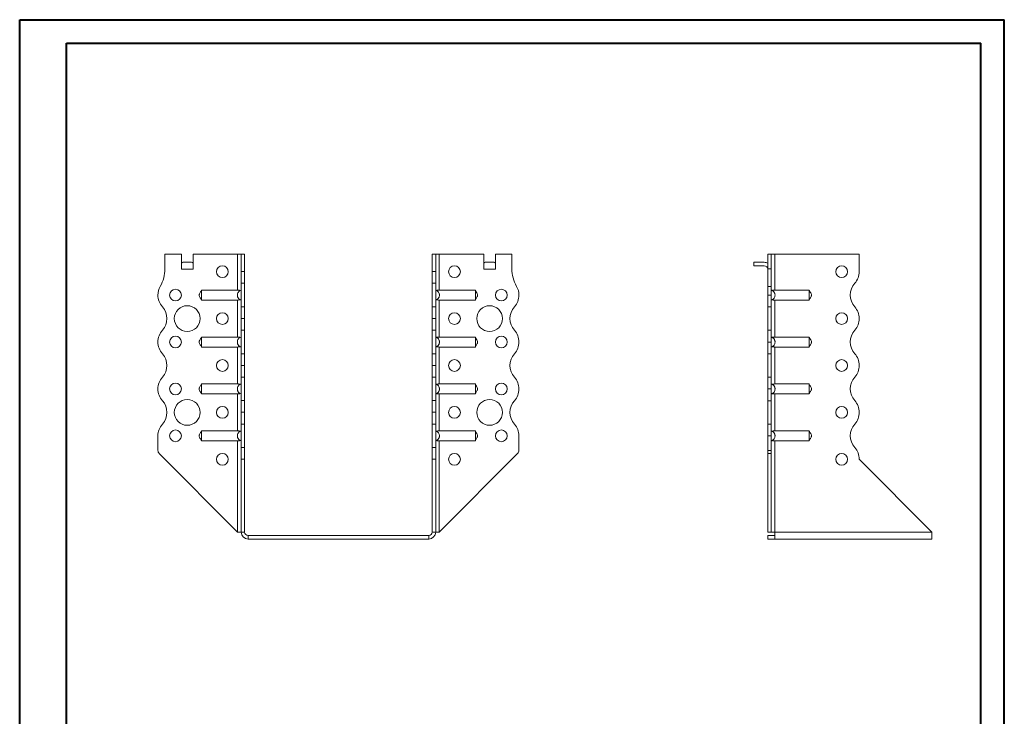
# Model space of a CAD drawing. Header units: millimetres. Extents: x 0 to 210, y 0 to 297.
# Tile 4 of 4: x 0 to 210, y 149 to 297. Entities that reach past the tile are written whole.
import ezdxf

# ---------------------------------------------------------------- set-up
doc = ezdxf.new("R2010")
doc.units = ezdxf.units.MM

msp = doc.modelspace()

# ---------------------------------------------------------------- linework, layer by layer
at = {"color": 7, "linetype": 'Continuous', "lineweight": 40}
for p, q in [((0.08, 0.21), (0.08, 297.21)), ((0.08, 297.21), (210.08, 297.21)), ((210.08, 0.21), (210.08, 297.21)), ((210.08, 292.21), (210.08, 297.21)), ((10.08, 292.21), (205.08, 292.21)), ((10.08, 5.21), (10.08, 292.21)), ((205.08, 5.21), (205.08, 292.21))]:
    msp.add_line(p, q, dxfattribs=at)
at = {"color": 7, "linetype": 'Continuous', "lineweight": 15}
for p, q in [((31.06, 247.25), (31.06, 244.11)), ((34.56, 247.25), (31.06, 247.25)), ((34.56, 244), (34.56, 247.25)), ((37.06, 244), (37.06, 247.25)), ((46.56, 247.25), (37.06, 247.25)), ((46.56, 247.25), (46.56, 239.56)), ((47.31, 247.25), (46.56, 247.25)), ((48.06, 247.25), (47.31, 247.25)), ((47.31, 243.52), (47.31, 247.25)), ((48.06, 243.52), (48.06, 247.25)), ((88.06, 247.25), (88.81, 247.25)), ((88.06, 243.52), (88.06, 247.25)), ((88.81, 243.52), (88.81, 247.25)), ((89.56, 247.25), (88.81, 247.25)), ((89.56, 239.56), (89.56, 247.25)), ((89.56, 247.25), (99.06, 247.25)), ((99.06, 244), (99.06, 247.25)), ((101.56, 244), (101.56, 247.25)), ((101.56, 247.25), (105.06, 247.25)), ((105.06, 247.25), (105.06, 244.11)), ((160.38, 247.25), (159.63, 247.25)), ((159.63, 247.25), (159.63, 244.11)), ((160.38, 247.25), (160.38, 244.11)), ((161.13, 247.25), (160.38, 247.25)), ((161.13, 239.56), (161.13, 247.25)), ((179.13, 247.25), (161.13, 247.25)), ((179.13, 243.52), (179.13, 247.25)), ((34.56, 244), (37.06, 244)), ((34.87, 245.5), (36.74, 245.5)), ((99.06, 244), (101.56, 244)), ((99.37, 245.5), (101.24, 245.5)), ((156.63, 245.5), (156.63, 244.75)), ((156.63, 245.5), (158.88, 245.5)), ((158.88, 244.75), (156.63, 244.75)), ((159.63, 244.11), (160.38, 244.11)), ((159.63, 240.37), (159.63, 244.11)), ((160.38, 244.11), (160.38, 240.37)), ((47.31, 243.52), (48.06, 243.52)), ((47.31, 241.02), (47.31, 243.52)), ((48.06, 243.52), (48.06, 241.02)), ((88.06, 243.52), (88.81, 243.52)), ((88.06, 241.02), (88.06, 243.52)), ((88.81, 243.52), (88.81, 241.02)), ((46.56, 239.56), (38.86, 239.56)), ((48.06, 241.02), (47.31, 241.02)), ((47.31, 241.02), (47.31, 236.02)), ((48.06, 236.02), (48.06, 241.02)), ((88.81, 241.02), (88.06, 241.02)), ((88.06, 236.02), (88.06, 241.02)), ((88.81, 236.02), (88.81, 241.02)), ((89.56, 239.56), (97.26, 239.56)), ((159.63, 240.37), (160.38, 240.37)), ((159.63, 238.5), (159.63, 240.37)), ((160.38, 240.37), (160.38, 238.5)), ((161.13, 239.56), (168.45, 239.56)), ((46.56, 237.44), (38.86, 237.44)), ((46.56, 237.44), (46.56, 229.56)), ((89.56, 237.44), (97.26, 237.44)), ((89.56, 229.56), (89.56, 237.44)), ((159.63, 238.5), (160.38, 238.5)), ((159.63, 236), (159.63, 238.5)), ((160.38, 238.5), (160.38, 236)), ((161.13, 237.44), (168.45, 237.44)), ((161.13, 229.56), (161.13, 237.44)), ((47.31, 236.02), (48.06, 236.02)), ((47.31, 233.52), (47.31, 236.02)), ((48.06, 236.02), (48.06, 233.52)), ((88.06, 236.02), (88.81, 236.02)), ((88.06, 233.52), (88.06, 236.02)), ((88.81, 236.02), (88.81, 233.52)), ((160.38, 236), (159.63, 236)), ((159.63, 231), (159.63, 236)), ((160.38, 231), (160.38, 236)), ((48.06, 233.52), (47.31, 233.52)), ((47.31, 233.52), (48.06, 233.52)), ((47.31, 233.52), (47.31, 233.52)), ((47.31, 231.02), (47.31, 233.52)), ((48.06, 233.52), (48.06, 233.52)), ((48.06, 233.52), (48.06, 231.02)), ((88.81, 233.52), (88.06, 233.52)), ((88.06, 233.52), (88.81, 233.52)), ((88.06, 233.52), (88.06, 233.52)), ((88.06, 231.02), (88.06, 233.52)), ((88.81, 233.52), (88.81, 233.52)), ((88.81, 233.52), (88.81, 231.02)), ((179.13, 233.52), (179.13, 233.52)), ((48.06, 231.02), (47.31, 231.02)), ((47.31, 231.02), (47.31, 226.02)), ((48.06, 226.02), (48.06, 231.02)), ((88.81, 231.02), (88.06, 231.02)), ((88.06, 226.02), (88.06, 231.02)), ((88.81, 226.02), (88.81, 231.02)), ((46.56, 229.56), (38.86, 229.56)), ((89.56, 229.56), (97.26, 229.56)), ((159.63, 231), (160.38, 231)), ((159.63, 228.5), (159.63, 231)), ((160.38, 231), (160.38, 228.5)), ((161.13, 229.56), (168.45, 229.56)), ((46.56, 227.44), (38.86, 227.44)), ((46.56, 227.44), (46.56, 219.56)), ((89.56, 227.44), (97.26, 227.44)), ((89.56, 219.56), (89.56, 227.44)), ((106.56, 228.5), (106.56, 228.5)), ((160.38, 228.5), (159.63, 228.5)), ((159.63, 226), (159.63, 228.5)), ((160.38, 228.5), (160.38, 226)), ((161.13, 227.44), (168.45, 227.44)), ((161.13, 219.56), (161.13, 227.44)), ((47.31, 226.02), (48.06, 226.02)), ((47.31, 223.52), (47.31, 226.02)), ((48.06, 226.02), (48.06, 223.52)), ((88.06, 226.02), (88.81, 226.02)), ((88.06, 223.52), (88.06, 226.02)), ((88.81, 226.02), (88.81, 223.52)), ((160.38, 226), (159.63, 226)), ((159.63, 221), (159.63, 226)), ((160.38, 221), (160.38, 226)), ((47.31, 223.52), (48.06, 223.52)), ((47.31, 221.02), (47.31, 223.52)), ((48.06, 223.52), (47.31, 223.52)), ((47.31, 223.52), (47.31, 223.52)), ((48.06, 223.52), (48.06, 221.02)), ((48.06, 223.52), (48.06, 223.52)), ((88.81, 223.52), (88.06, 223.52)), ((88.06, 223.52), (88.81, 223.52)), ((88.06, 221.02), (88.06, 223.52)), ((88.06, 223.52), (88.06, 223.52)), ((88.81, 223.52), (88.81, 221.02)), ((88.81, 223.52), (88.81, 223.52)), ((179.13, 223.52), (179.13, 223.52)), ((48.06, 221.02), (47.31, 221.02)), ((47.31, 221.02), (47.31, 216.02)), ((48.06, 216.02), (48.06, 221.02)), ((88.81, 221.02), (88.06, 221.02)), ((88.06, 216.02), (88.06, 221.02)), ((88.81, 216.02), (88.81, 221.02)), ((159.63, 221), (160.38, 221)), ((159.63, 218.5), (159.63, 221)), ((160.38, 221), (160.38, 218.5)), ((46.56, 219.56), (38.86, 219.56)), ((89.56, 219.56), (97.26, 219.56)), ((106.56, 218.5), (106.56, 218.5)), ((160.38, 218.5), (159.63, 218.5)), ((159.63, 216), (159.63, 218.5)), ((160.38, 218.5), (160.38, 216)), ((161.13, 219.56), (168.45, 219.56)), ((46.56, 217.44), (38.86, 217.44)), ((46.56, 217.44), (46.56, 209.56)), ((89.56, 217.44), (97.26, 217.44)), ((89.56, 209.56), (89.56, 217.44)), ((161.13, 217.44), (168.45, 217.44)), ((161.13, 209.56), (161.13, 217.44)), ((47.31, 216.02), (48.06, 216.02)), ((47.31, 213.52), (47.31, 216.02)), ((48.06, 216.02), (48.06, 213.52)), ((88.06, 216.02), (88.81, 216.02)), ((88.06, 213.52), (88.06, 216.02)), ((88.81, 216.02), (88.81, 213.52)), ((160.38, 216), (159.63, 216)), ((159.63, 211), (159.63, 216)), ((160.38, 211), (160.38, 216)), ((48.06, 213.52), (47.31, 213.52)), ((47.31, 213.52), (48.06, 213.52)), ((47.31, 213.52), (47.31, 213.52)), ((47.31, 211.02), (47.31, 213.52)), ((48.06, 213.52), (48.06, 213.52)), ((48.06, 213.52), (48.06, 211.02)), ((88.81, 213.52), (88.06, 213.52)), ((88.06, 213.52), (88.81, 213.52)), ((88.06, 211.02), (88.06, 213.52)), ((88.06, 213.52), (88.06, 213.52)), ((88.81, 213.52), (88.81, 211.02)), ((88.81, 213.52), (88.81, 213.52)), ((179.13, 213.52), (179.13, 213.52)), ((48.06, 211.02), (47.31, 211.02)), ((47.31, 211.02), (47.31, 206.02)), ((48.06, 206.02), (48.06, 211.02)), ((88.81, 211.02), (88.06, 211.02)), ((88.06, 206.02), (88.06, 211.02)), ((88.81, 206.02), (88.81, 211.02)), ((159.63, 211), (160.38, 211)), ((159.63, 208.5), (159.63, 211)), ((160.38, 211), (160.38, 208.5)), ((29.56, 208.5), (29.56, 205.41)), ((46.56, 209.56), (38.86, 209.56)), ((89.56, 209.56), (97.26, 209.56)), ((106.56, 208.5), (106.56, 205.41)), ((160.38, 208.5), (159.63, 208.5)), ((159.63, 208.5), (159.63, 205.41)), ((160.38, 208.5), (160.38, 205.41)), ((161.13, 209.56), (168.45, 209.56)), ((46.56, 207.44), (38.86, 207.44)), ((46.56, 207.44), (46.56, 188)), ((47.31, 206.02), (48.06, 206.02)), ((47.31, 203.52), (47.31, 206.02)), ((48.06, 206.02), (48.06, 203.52)), ((88.06, 206.02), (88.81, 206.02)), ((88.06, 203.52), (88.06, 206.02)), ((88.81, 206.02), (88.81, 203.52)), ((89.56, 207.44), (97.26, 207.44)), ((89.56, 188), (89.56, 207.44)), ((161.13, 207.44), (168.45, 207.44)), ((161.13, 188), (161.13, 207.44)), ((46.56, 188), (29.85, 204.71)), ((89.56, 188), (106.26, 204.71)), ((159.63, 205.41), (160.38, 205.41)), ((159.63, 204.71), (159.63, 205.41)), ((160.38, 204.71), (159.63, 204.71)), ((159.63, 188), (159.63, 204.71)), ((160.38, 205.41), (160.38, 204.71)), ((160.38, 188), (160.38, 204.71)), ((48.06, 203.52), (47.31, 203.52)), ((47.31, 203.5), (47.31, 203.52)), ((48.06, 203.5), (47.31, 203.5)), ((47.31, 188), (47.31, 203.5)), ((48.06, 203.5), (48.06, 203.52)), ((48.06, 188), (48.06, 203.5)), ((88.81, 203.52), (88.06, 203.52)), ((88.06, 203.5), (88.06, 203.52)), ((88.06, 203.5), (88.81, 203.5)), ((88.06, 188), (88.06, 203.5)), ((88.81, 203.5), (88.81, 203.52)), ((88.81, 188), (88.81, 203.5)), ((179.13, 203.5), (179.13, 203.52)), ((194.63, 188), (179.13, 203.5)), ((46.56, 188), (47.31, 188)), ((48.06, 188), (47.31, 188)), ((48.81, 187.25), (87.31, 187.25)), ((48.81, 187.25), (48.81, 186.5)), ((87.31, 187.25), (87.31, 186.5)), ((88.06, 188), (88.81, 188)), ((88.81, 188), (89.56, 188)), ((160.38, 188), (159.63, 188)), ((159.63, 187.25), (159.63, 186.5)), ((161.13, 187.25), (159.63, 187.25)), ((160.38, 188), (161.13, 188)), ((194.63, 188), (161.13, 188)), ((161.13, 188), (161.13, 186.5)), ((194.63, 188), (194.63, 186.5)), ((48.81, 186.5), (87.31, 186.5)), ((161.13, 186.5), (159.63, 186.5)), ((194.63, 186.5), (161.13, 186.5))]:
    msp.add_line(p, q, dxfattribs=at)
for centre, radius in [((43.31, 243.5), 1.25), ((92.81, 243.5), 1.25), ((175.38, 243.5), 1.25), ((33.31, 238.5), 1.25), ((102.81, 238.5), 1.25), ((35.81, 233.5), 2.75), ((100.31, 233.5), 2.75), ((43.31, 233.5), 1.25), ((92.81, 233.5), 1.25), ((175.38, 233.5), 1.25), ((33.31, 228.5), 1.25), ((102.81, 228.5), 1.25), ((43.31, 223.5), 1.25), ((92.81, 223.5), 1.25), ((175.38, 223.5), 1.25), ((33.31, 218.5), 1.25), ((102.81, 218.5), 1.25), ((35.81, 213.5), 2.75), ((43.31, 213.5), 1.25), ((92.81, 213.5), 1.25), ((100.31, 213.5), 2.75), ((175.38, 213.5), 1.25), ((33.31, 208.5), 1.25), ((102.81, 208.5), 1.25), ((43.31, 203.5), 1.25), ((92.81, 203.5), 1.25), ((175.38, 203.5), 1.25)]:
    msp.add_circle(centre, radius, dxfattribs=at)
for centre, radius, start, end in [((23.56, 244.11), 7.5, 330.0736, 0), ((112.56, 244.11), 7.5, 180, 209.9264), ((158.88, 244), 1.5, 60, 90), ((158.88, 244), 0.75, 0, 90), ((175.38, 243.52), 3.75, 318.1877, 0), ((33.31, 238.5), 3.75, 150.0736, 179.9591), ((102.81, 238.5), 3.75, 0.0409, 29.9264), ((180.97, 238.52), 3.75, 138.1877, 221.8123), ((33.31, 238.5), 3.75, 180, 221.8123), ((102.81, 238.5), 3.75, 318.1877, 0), ((27.72, 233.5), 3.75, 318.1863, 41.8123), ((108.4, 233.5), 3.75, 138.1877, 221.8196), ((175.38, 233.52), 3.75, 0, 41.8123), ((175.39, 233.52), 3.75, 318.1804, 0), ((180.97, 228.52), 3.75, 138.1804, 221.8123), ((33.31, 228.5), 3.75, 138.1863, 180), ((102.81, 228.5), 3.75, 0, 41.8196), ((33.31, 228.5), 3.75, 180, 221.8137), ((102.81, 228.5), 3.75, 318.1877, 0), ((27.72, 223.5), 3.75, 318.1863, 41.8137), ((108.4, 223.5), 3.75, 138.1877, 221.8123), ((175.38, 223.52), 3.75, 0, 41.8123), ((175.39, 223.52), 3.75, 318.1804, 0), ((33.31, 218.5), 3.75, 138.1863, 180), ((102.81, 218.5), 3.75, 0, 41.8123), ((180.97, 218.52), 3.75, 138.1804, 221.8123), ((33.31, 218.5), 3.75, 180, 221.8137), ((102.81, 218.5), 3.75, 318.1804, 0), ((27.72, 213.5), 3.75, 318.1863, 41.8137), ((108.4, 213.5), 3.75, 138.1804, 221.8196), ((175.38, 213.52), 3.75, 0, 41.8123), ((175.39, 213.52), 3.75, 318.1804, 0), ((33.31, 208.5), 3.75, 138.1863, 180), ((102.81, 208.5), 3.75, 0, 41.8196), ((180.97, 208.52), 3.75, 138.1804, 221.8196), ((175.39, 203.52), 3.75, 0, 41.8196), ((30.56, 205.41), 1, 180, 225), ((105.56, 205.41), 1, 315, 0), ((48.81, 188), 1.5, 180, 270), ((48.81, 188), 0.75, 180, 270), ((87.31, 188), 1.5, 270, 360), ((87.31, 188), 0.75, 270, 360)]:
    msp.add_arc(centre, radius, start, end, dxfattribs=at)
for centre, start_param, end_param in [((34.87, 244), 0, 0.523599), ((36.74, 244), 5.759587, 6.283185), ((99.37, 244), 0, 0.523599), ((101.24, 244), 5.759587, 6.283185)]:
    msp.add_ellipse(centre, major_axis=(0, 1.5), ratio=0.416667, start_param=start_param, end_param=end_param, dxfattribs=at)
for points, knots in [([(38.86, 239.5), (38.84, 239.46), (38.81, 239.41), (38.72, 239.27), (38.58, 239.06), (38.45, 238.85), (38.37, 238.66), (38.35, 238.52), (38.37, 238.3), (38.49, 238.07), (38.65, 237.84), (38.78, 237.68), (38.83, 237.56), (38.86, 237.5)], [0, 0, 0, 0, 0.088139, 0.117704, 0.245171, 0.377665, 0.439117, 0.496208, 0.551739, 0.710392, 0.810032, 0.893588, 1, 1, 1, 1]), ([(38.86, 239.56), (38.86, 239.54), (38.86, 239.52), (38.86, 239.47), (38.86, 239.44), (38.86, 239.37), (38.86, 239.34), (38.86, 239.25), (38.86, 239.21), (38.86, 239.11), (38.86, 239.06), (38.86, 238.96), (38.86, 238.9), (38.86, 238.79), (38.86, 238.74), (38.86, 238.62), (38.86, 238.56), (38.86, 238.38), (38.86, 238.26), (38.86, 238.04), (38.86, 237.93), (38.86, 237.74), (38.86, 237.66), (38.86, 237.56), (38.86, 237.53), (38.86, 237.48), (38.86, 237.46), (38.86, 237.44)], [0, 0, 0, 0, 0.0625, 0.0625, 0.125, 0.125, 0.1875, 0.1875, 0.25, 0.25, 0.3125, 0.3125, 0.375, 0.375, 0.4375, 0.4375, 0.5, 0.5, 0.625, 0.625, 0.75, 0.75, 0.875, 0.875, 0.9375, 0.9375, 1, 1, 1, 1]), ([(47.31, 237.44), (47.25, 237.46), (47.19, 237.48), (47.08, 237.53), (47.03, 237.56), (46.93, 237.63), (46.89, 237.66), (46.8, 237.74), (46.76, 237.79), (46.69, 237.88), (46.66, 237.93), (46.61, 238.04), (46.58, 238.09), (46.54, 238.21), (46.53, 238.26), (46.51, 238.38), (46.51, 238.44), (46.51, 238.56), (46.51, 238.62), (46.53, 238.73), (46.54, 238.79), (46.6, 238.96), (46.66, 239.07), (46.8, 239.26), (46.88, 239.34), (47.03, 239.44), (47.08, 239.47), (47.19, 239.52), (47.25, 239.54), (47.31, 239.56)], [0, 0, 0, 0, 0.0625, 0.0625, 0.125, 0.125, 0.1875, 0.1875, 0.25, 0.25, 0.3125, 0.3125, 0.375, 0.375, 0.4375, 0.4375, 0.5, 0.5, 0.5625, 0.5625, 0.625, 0.625, 0.75, 0.75, 0.875, 0.875, 0.9375, 0.9375, 1, 1, 1, 1]), ([(46.56, 239.56), (46.61, 239.56), (46.66, 239.56), (46.75, 239.55), (46.8, 239.55), (46.89, 239.53), (46.94, 239.52), (47.02, 239.5), (47.05, 239.49), (47.09, 239.47)], [0, 0, 0, 0, 0.25, 0.25, 0.5, 0.5, 0.75, 0.75, 1, 1, 1, 1]), ([(88.81, 237.44), (88.86, 237.46), (88.92, 237.48), (89.03, 237.53), (89.08, 237.56), (89.18, 237.63), (89.22, 237.66), (89.31, 237.74), (89.35, 237.79), (89.42, 237.88), (89.45, 237.93), (89.51, 238.04), (89.53, 238.09), (89.57, 238.21), (89.58, 238.26), (89.6, 238.38), (89.61, 238.44), (89.61, 238.56), (89.6, 238.62), (89.58, 238.73), (89.57, 238.79), (89.51, 238.96), (89.46, 239.07), (89.31, 239.26), (89.23, 239.34), (89.08, 239.44), (89.03, 239.47), (88.92, 239.52), (88.86, 239.54), (88.81, 239.56)], [0, 0, 0, 0, 0.0625, 0.0625, 0.125, 0.125, 0.1875, 0.1875, 0.25, 0.25, 0.3125, 0.3125, 0.375, 0.375, 0.4375, 0.4375, 0.5, 0.5, 0.5625, 0.5625, 0.625, 0.625, 0.75, 0.75, 0.875, 0.875, 0.9375, 0.9375, 1, 1, 1, 1]), ([(89.56, 239.56), (89.51, 239.56), (89.46, 239.56), (89.36, 239.55), (89.31, 239.55), (89.22, 239.53), (89.18, 239.52), (89.1, 239.5), (89.06, 239.49), (89.03, 239.47)], [0, 0, 0, 0, 0.25, 0.25, 0.5, 0.5, 0.75, 0.75, 1, 1, 1, 1]), ([(97.26, 239.56), (97.26, 239.54), (97.26, 239.52), (97.26, 239.47), (97.26, 239.44), (97.26, 239.37), (97.26, 239.34), (97.26, 239.25), (97.26, 239.21), (97.26, 239.11), (97.26, 239.06), (97.26, 238.96), (97.26, 238.9), (97.26, 238.79), (97.26, 238.74), (97.26, 238.62), (97.26, 238.56), (97.26, 238.38), (97.26, 238.26), (97.26, 238.04), (97.26, 237.93), (97.26, 237.74), (97.26, 237.66), (97.26, 237.56), (97.26, 237.53), (97.26, 237.48), (97.26, 237.46), (97.26, 237.44)], [0, 0, 0, 0, 0.0625, 0.0625, 0.125, 0.125, 0.1875, 0.1875, 0.25, 0.25, 0.3125, 0.3125, 0.375, 0.375, 0.4375, 0.4375, 0.5, 0.5, 0.625, 0.625, 0.75, 0.75, 0.875, 0.875, 0.9375, 0.9375, 1, 1, 1, 1]), ([(97.26, 237.5), (97.28, 237.54), (97.3, 237.59), (97.39, 237.73), (97.53, 237.93), (97.66, 238.15), (97.74, 238.34), (97.76, 238.48), (97.74, 238.7), (97.62, 238.93), (97.47, 239.16), (97.34, 239.32), (97.28, 239.44), (97.26, 239.5)], [0, 0, 0, 0, 0.08812, 0.117664, 0.245102, 0.37762, 0.43908, 0.496176, 0.55171, 0.710373, 0.810019, 0.893581, 1, 1, 1, 1]), ([(160.38, 239.56), (160.44, 239.54), (160.5, 239.52), (160.61, 239.47), (160.66, 239.44), (160.75, 239.37), (160.8, 239.34), (160.89, 239.25), (160.93, 239.21), (161, 239.11), (161.03, 239.06), (161.08, 238.96), (161.11, 238.9), (161.15, 238.79), (161.16, 238.74), (161.18, 238.62), (161.18, 238.56), (161.18, 238.38), (161.17, 238.26), (161.09, 238.04), (161.03, 237.93), (160.89, 237.74), (160.81, 237.66), (160.66, 237.56), (160.61, 237.53), (160.5, 237.48), (160.44, 237.46), (160.38, 237.44)], [0, 0, 0, 0, 0.0625, 0.0625, 0.125, 0.125, 0.1875, 0.1875, 0.25, 0.25, 0.3125, 0.3125, 0.375, 0.375, 0.4375, 0.4375, 0.5, 0.5, 0.625, 0.625, 0.75, 0.75, 0.875, 0.875, 0.9375, 0.9375, 1, 1, 1, 1]), ([(160.6, 239.47), (160.64, 239.49), (160.67, 239.5), (160.75, 239.52), (160.8, 239.53), (160.93, 239.55), (161.03, 239.56), (161.13, 239.56)], [0, 0, 0, 0, 0.25, 0.25, 0.5, 0.5, 1, 1, 1, 1]), ([(168.45, 237.44), (168.45, 237.46), (168.45, 237.48), (168.45, 237.53), (168.45, 237.56), (168.45, 237.63), (168.45, 237.66), (168.45, 237.74), (168.45, 237.79), (168.45, 237.88), (168.45, 237.93), (168.45, 238.04), (168.45, 238.09), (168.45, 238.21), (168.45, 238.26), (168.45, 238.38), (168.45, 238.44), (168.45, 238.56), (168.45, 238.62), (168.45, 238.73), (168.45, 238.79), (168.45, 238.96), (168.45, 239.07), (168.45, 239.26), (168.45, 239.34), (168.45, 239.44), (168.45, 239.47), (168.45, 239.52), (168.45, 239.54), (168.45, 239.56)], [0, 0, 0, 0, 0.0625, 0.0625, 0.125, 0.125, 0.1875, 0.1875, 0.25, 0.25, 0.3125, 0.3125, 0.375, 0.375, 0.4375, 0.4375, 0.5, 0.5, 0.5625, 0.5625, 0.625, 0.625, 0.75, 0.75, 0.875, 0.875, 0.9375, 0.9375, 1, 1, 1, 1]), ([(168.45, 237.5), (168.47, 237.54), (168.5, 237.59), (168.58, 237.73), (168.72, 237.93), (168.86, 238.15), (168.93, 238.34), (168.96, 238.48), (168.93, 238.7), (168.81, 238.93), (168.66, 239.16), (168.53, 239.32), (168.48, 239.44), (168.45, 239.5)], [0, 0, 0, 0, 0.088139, 0.117704, 0.24517, 0.377665, 0.439117, 0.496208, 0.551739, 0.710391, 0.810031, 0.893587, 1, 1, 1, 1]), ([(47.09, 237.53), (47.05, 237.51), (47.02, 237.5), (46.94, 237.47), (46.89, 237.47), (46.76, 237.45), (46.66, 237.44), (46.56, 237.44)], [0, 0, 0, 0, 0.25, 0.25, 0.5, 0.5, 1, 1, 1, 1]), ([(89.03, 237.53), (89.06, 237.51), (89.1, 237.5), (89.18, 237.47), (89.22, 237.47), (89.36, 237.45), (89.46, 237.44), (89.56, 237.44)], [0, 0, 0, 0, 0.25, 0.25, 0.5, 0.5, 1, 1, 1, 1]), ([(161.13, 237.44), (161.08, 237.44), (161.03, 237.44), (160.94, 237.45), (160.89, 237.45), (160.8, 237.47), (160.75, 237.47), (160.67, 237.5), (160.64, 237.51), (160.6, 237.53)], [0, 0, 0, 0, 0.25, 0.25, 0.5, 0.5, 0.75, 0.75, 1, 1, 1, 1]), ([(38.86, 229.5), (38.84, 229.46), (38.81, 229.41), (38.72, 229.27), (38.58, 229.06), (38.45, 228.85), (38.37, 228.66), (38.35, 228.52), (38.37, 228.3), (38.49, 228.07), (38.65, 227.84), (38.78, 227.68), (38.83, 227.56), (38.86, 227.5)], [0, 0, 0, 0, 0.088139, 0.117704, 0.245169, 0.377665, 0.439117, 0.496208, 0.551739, 0.710392, 0.810032, 0.893588, 1, 1, 1, 1]), ([(38.86, 229.56), (38.86, 229.54), (38.86, 229.52), (38.86, 229.47), (38.86, 229.44), (38.86, 229.37), (38.86, 229.34), (38.86, 229.25), (38.86, 229.21), (38.86, 229.11), (38.86, 229.06), (38.86, 228.96), (38.86, 228.9), (38.86, 228.79), (38.86, 228.74), (38.86, 228.62), (38.86, 228.56), (38.86, 228.38), (38.86, 228.26), (38.86, 228.04), (38.86, 227.93), (38.86, 227.74), (38.86, 227.66), (38.86, 227.56), (38.86, 227.53), (38.86, 227.48), (38.86, 227.46), (38.86, 227.44)], [0, 0, 0, 0, 0.0625, 0.0625, 0.125, 0.125, 0.1875, 0.1875, 0.25, 0.25, 0.3125, 0.3125, 0.375, 0.375, 0.4375, 0.4375, 0.5, 0.5, 0.625, 0.625, 0.75, 0.75, 0.875, 0.875, 0.9375, 0.9375, 1, 1, 1, 1]), ([(47.31, 227.44), (47.25, 227.46), (47.19, 227.48), (47.08, 227.53), (47.03, 227.56), (46.93, 227.63), (46.89, 227.66), (46.8, 227.74), (46.76, 227.79), (46.69, 227.88), (46.66, 227.93), (46.61, 228.04), (46.58, 228.09), (46.54, 228.21), (46.53, 228.26), (46.51, 228.38), (46.51, 228.44), (46.51, 228.56), (46.51, 228.62), (46.53, 228.73), (46.54, 228.79), (46.6, 228.96), (46.66, 229.07), (46.8, 229.26), (46.88, 229.34), (47.03, 229.44), (47.08, 229.47), (47.19, 229.52), (47.25, 229.54), (47.31, 229.56)], [0, 0, 0, 0, 0.0625, 0.0625, 0.125, 0.125, 0.1875, 0.1875, 0.25, 0.25, 0.3125, 0.3125, 0.375, 0.375, 0.4375, 0.4375, 0.5, 0.5, 0.5625, 0.5625, 0.625, 0.625, 0.75, 0.75, 0.875, 0.875, 0.9375, 0.9375, 1, 1, 1, 1]), ([(46.56, 229.56), (46.61, 229.56), (46.66, 229.56), (46.75, 229.55), (46.8, 229.55), (46.89, 229.53), (46.94, 229.52), (47.02, 229.5), (47.05, 229.49), (47.09, 229.47)], [0, 0, 0, 0, 0.25, 0.25, 0.5, 0.5, 0.75, 0.75, 1, 1, 1, 1]), ([(88.81, 227.44), (88.86, 227.46), (88.92, 227.48), (89.03, 227.53), (89.08, 227.56), (89.18, 227.63), (89.22, 227.66), (89.31, 227.74), (89.35, 227.79), (89.42, 227.88), (89.45, 227.93), (89.51, 228.04), (89.53, 228.09), (89.57, 228.21), (89.58, 228.26), (89.6, 228.38), (89.61, 228.44), (89.61, 228.56), (89.6, 228.62), (89.58, 228.73), (89.57, 228.79), (89.51, 228.96), (89.46, 229.07), (89.31, 229.26), (89.23, 229.34), (89.08, 229.44), (89.03, 229.47), (88.92, 229.52), (88.86, 229.54), (88.81, 229.56)], [0, 0, 0, 0, 0.0625, 0.0625, 0.125, 0.125, 0.1875, 0.1875, 0.25, 0.25, 0.3125, 0.3125, 0.375, 0.375, 0.4375, 0.4375, 0.5, 0.5, 0.5625, 0.5625, 0.625, 0.625, 0.75, 0.75, 0.875, 0.875, 0.9375, 0.9375, 1, 1, 1, 1]), ([(89.56, 229.56), (89.51, 229.56), (89.46, 229.56), (89.36, 229.55), (89.31, 229.55), (89.17, 229.53), (89.09, 229.5), (89.03, 229.47)], [0, 0, 0, 0, 0.25, 0.25, 0.5, 0.5, 1, 1, 1, 1]), ([(97.26, 229.56), (97.26, 229.54), (97.26, 229.52), (97.26, 229.47), (97.26, 229.44), (97.26, 229.37), (97.26, 229.34), (97.26, 229.25), (97.26, 229.21), (97.26, 229.11), (97.26, 229.06), (97.26, 228.96), (97.26, 228.9), (97.26, 228.79), (97.26, 228.74), (97.26, 228.62), (97.26, 228.56), (97.26, 228.38), (97.26, 228.26), (97.26, 228.04), (97.26, 227.93), (97.26, 227.74), (97.26, 227.66), (97.26, 227.56), (97.26, 227.53), (97.26, 227.48), (97.26, 227.46), (97.26, 227.44)], [0, 0, 0, 0, 0.0625, 0.0625, 0.125, 0.125, 0.1875, 0.1875, 0.25, 0.25, 0.3125, 0.3125, 0.375, 0.375, 0.4375, 0.4375, 0.5, 0.5, 0.625, 0.625, 0.75, 0.75, 0.875, 0.875, 0.9375, 0.9375, 1, 1, 1, 1]), ([(97.26, 227.5), (97.28, 227.54), (97.3, 227.59), (97.39, 227.73), (97.53, 227.93), (97.66, 228.15), (97.74, 228.34), (97.76, 228.48), (97.74, 228.7), (97.62, 228.93), (97.47, 229.16), (97.34, 229.32), (97.28, 229.44), (97.26, 229.5)], [0, 0, 0, 0, 0.08812, 0.117664, 0.245102, 0.37762, 0.43908, 0.496176, 0.55171, 0.710373, 0.81002, 0.893581, 1, 1, 1, 1]), ([(160.38, 229.56), (160.44, 229.54), (160.5, 229.52), (160.61, 229.47), (160.66, 229.44), (160.75, 229.37), (160.8, 229.34), (160.89, 229.25), (160.93, 229.21), (161, 229.11), (161.03, 229.06), (161.08, 228.96), (161.11, 228.9), (161.15, 228.79), (161.16, 228.74), (161.18, 228.62), (161.18, 228.56), (161.18, 228.38), (161.17, 228.26), (161.09, 228.04), (161.03, 227.93), (160.89, 227.74), (160.81, 227.66), (160.66, 227.56), (160.61, 227.53), (160.5, 227.48), (160.44, 227.46), (160.38, 227.44)], [0, 0, 0, 0, 0.0625, 0.0625, 0.125, 0.125, 0.1875, 0.1875, 0.25, 0.25, 0.3125, 0.3125, 0.375, 0.375, 0.4375, 0.4375, 0.5, 0.5, 0.625, 0.625, 0.75, 0.75, 0.875, 0.875, 0.9375, 0.9375, 1, 1, 1, 1]), ([(160.6, 229.47), (160.64, 229.49), (160.67, 229.5), (160.75, 229.52), (160.8, 229.53), (160.93, 229.55), (161.03, 229.56), (161.13, 229.56)], [0, 0, 0, 0, 0.25, 0.25, 0.5, 0.5, 1, 1, 1, 1]), ([(168.45, 227.44), (168.45, 227.46), (168.45, 227.48), (168.45, 227.53), (168.45, 227.56), (168.45, 227.63), (168.45, 227.66), (168.45, 227.74), (168.45, 227.79), (168.45, 227.88), (168.45, 227.93), (168.45, 228.04), (168.45, 228.09), (168.45, 228.21), (168.45, 228.26), (168.45, 228.38), (168.45, 228.44), (168.45, 228.56), (168.45, 228.62), (168.45, 228.73), (168.45, 228.79), (168.45, 228.96), (168.45, 229.07), (168.45, 229.26), (168.45, 229.34), (168.45, 229.44), (168.45, 229.47), (168.45, 229.52), (168.45, 229.54), (168.45, 229.56)], [0, 0, 0, 0, 0.0625, 0.0625, 0.125, 0.125, 0.1875, 0.1875, 0.25, 0.25, 0.3125, 0.3125, 0.375, 0.375, 0.4375, 0.4375, 0.5, 0.5, 0.5625, 0.5625, 0.625, 0.625, 0.75, 0.75, 0.875, 0.875, 0.9375, 0.9375, 1, 1, 1, 1]), ([(168.45, 227.5), (168.47, 227.54), (168.5, 227.59), (168.58, 227.73), (168.72, 227.93), (168.86, 228.15), (168.93, 228.34), (168.96, 228.48), (168.93, 228.7), (168.81, 228.93), (168.66, 229.16), (168.53, 229.32), (168.48, 229.44), (168.45, 229.5)], [0, 0, 0, 0, 0.088139, 0.117704, 0.24517, 0.377665, 0.439117, 0.496208, 0.551739, 0.710391, 0.810032, 0.893587, 1, 1, 1, 1]), ([(47.09, 227.53), (47.05, 227.51), (47.02, 227.5), (46.94, 227.47), (46.89, 227.47), (46.76, 227.45), (46.66, 227.44), (46.56, 227.44)], [0, 0, 0, 0, 0.25, 0.25, 0.5, 0.5, 1, 1, 1, 1]), ([(89.03, 227.53), (89.06, 227.51), (89.1, 227.5), (89.18, 227.47), (89.22, 227.47), (89.36, 227.45), (89.46, 227.44), (89.56, 227.44)], [0, 0, 0, 0, 0.25, 0.25, 0.5, 0.5, 1, 1, 1, 1]), ([(161.13, 227.44), (161.08, 227.44), (161.03, 227.44), (160.94, 227.45), (160.89, 227.45), (160.8, 227.47), (160.75, 227.47), (160.67, 227.5), (160.64, 227.51), (160.6, 227.53)], [0, 0, 0, 0, 0.25, 0.25, 0.5, 0.5, 0.75, 0.75, 1, 1, 1, 1]), ([(38.86, 219.5), (38.84, 219.46), (38.81, 219.41), (38.72, 219.27), (38.58, 219.06), (38.45, 218.85), (38.37, 218.66), (38.35, 218.52), (38.37, 218.3), (38.49, 218.07), (38.65, 217.84), (38.78, 217.68), (38.83, 217.56), (38.86, 217.5)], [0, 0, 0, 0, 0.088139, 0.117703, 0.24517, 0.377665, 0.439116, 0.496209, 0.551738, 0.710391, 0.810032, 0.893588, 1, 1, 1, 1]), ([(38.86, 219.56), (38.86, 219.54), (38.86, 219.52), (38.86, 219.47), (38.86, 219.44), (38.86, 219.37), (38.86, 219.34), (38.86, 219.25), (38.86, 219.21), (38.86, 219.11), (38.86, 219.06), (38.86, 218.96), (38.86, 218.9), (38.86, 218.79), (38.86, 218.74), (38.86, 218.62), (38.86, 218.56), (38.86, 218.38), (38.86, 218.26), (38.86, 218.04), (38.86, 217.93), (38.86, 217.74), (38.86, 217.66), (38.86, 217.56), (38.86, 217.53), (38.86, 217.48), (38.86, 217.46), (38.86, 217.44)], [0, 0, 0, 0, 0.0625, 0.0625, 0.125, 0.125, 0.1875, 0.1875, 0.25, 0.25, 0.3125, 0.3125, 0.375, 0.375, 0.4375, 0.4375, 0.5, 0.5, 0.625, 0.625, 0.75, 0.75, 0.875, 0.875, 0.9375, 0.9375, 1, 1, 1, 1]), ([(47.31, 217.44), (47.25, 217.46), (47.19, 217.48), (47.08, 217.53), (47.03, 217.56), (46.93, 217.63), (46.89, 217.66), (46.8, 217.74), (46.76, 217.79), (46.69, 217.88), (46.66, 217.93), (46.61, 218.04), (46.58, 218.09), (46.54, 218.21), (46.53, 218.26), (46.51, 218.38), (46.51, 218.44), (46.51, 218.56), (46.51, 218.62), (46.53, 218.73), (46.54, 218.79), (46.6, 218.96), (46.66, 219.07), (46.8, 219.26), (46.88, 219.34), (47.03, 219.44), (47.08, 219.47), (47.19, 219.52), (47.25, 219.54), (47.31, 219.56)], [0, 0, 0, 0, 0.0625, 0.0625, 0.125, 0.125, 0.1875, 0.1875, 0.25, 0.25, 0.3125, 0.3125, 0.375, 0.375, 0.4375, 0.4375, 0.5, 0.5, 0.5625, 0.5625, 0.625, 0.625, 0.75, 0.75, 0.875, 0.875, 0.9375, 0.9375, 1, 1, 1, 1]), ([(46.56, 219.56), (46.61, 219.56), (46.66, 219.56), (46.75, 219.55), (46.8, 219.55), (46.89, 219.53), (46.94, 219.52), (47.02, 219.5), (47.05, 219.49), (47.09, 219.47)], [0, 0, 0, 0, 0.25, 0.25, 0.5, 0.5, 0.75, 0.75, 1, 1, 1, 1]), ([(88.81, 217.44), (88.86, 217.46), (88.92, 217.48), (89.03, 217.53), (89.08, 217.56), (89.18, 217.63), (89.22, 217.66), (89.31, 217.74), (89.35, 217.79), (89.42, 217.88), (89.45, 217.93), (89.51, 218.04), (89.53, 218.09), (89.57, 218.21), (89.58, 218.26), (89.6, 218.38), (89.61, 218.44), (89.61, 218.56), (89.6, 218.62), (89.58, 218.73), (89.57, 218.79), (89.51, 218.96), (89.46, 219.07), (89.31, 219.26), (89.23, 219.34), (89.08, 219.44), (89.03, 219.47), (88.92, 219.52), (88.86, 219.54), (88.81, 219.56)], [0, 0, 0, 0, 0.0625, 0.0625, 0.125, 0.125, 0.1875, 0.1875, 0.25, 0.25, 0.3125, 0.3125, 0.375, 0.375, 0.4375, 0.4375, 0.5, 0.5, 0.5625, 0.5625, 0.625, 0.625, 0.75, 0.75, 0.875, 0.875, 0.9375, 0.9375, 1, 1, 1, 1]), ([(89.56, 219.56), (89.51, 219.56), (89.46, 219.56), (89.36, 219.55), (89.31, 219.55), (89.17, 219.53), (89.09, 219.5), (89.03, 219.47)], [0, 0, 0, 0, 0.25, 0.25, 0.5, 0.5, 1, 1, 1, 1]), ([(97.26, 219.56), (97.26, 219.54), (97.26, 219.52), (97.26, 219.47), (97.26, 219.44), (97.26, 219.37), (97.26, 219.34), (97.26, 219.25), (97.26, 219.21), (97.26, 219.11), (97.26, 219.06), (97.26, 218.96), (97.26, 218.9), (97.26, 218.79), (97.26, 218.74), (97.26, 218.62), (97.26, 218.56), (97.26, 218.38), (97.26, 218.26), (97.26, 218.04), (97.26, 217.93), (97.26, 217.74), (97.26, 217.66), (97.26, 217.56), (97.26, 217.53), (97.26, 217.48), (97.26, 217.46), (97.26, 217.44)], [0, 0, 0, 0, 0.0625, 0.0625, 0.125, 0.125, 0.1875, 0.1875, 0.25, 0.25, 0.3125, 0.3125, 0.375, 0.375, 0.4375, 0.4375, 0.5, 0.5, 0.625, 0.625, 0.75, 0.75, 0.875, 0.875, 0.9375, 0.9375, 1, 1, 1, 1]), ([(97.26, 217.5), (97.28, 217.54), (97.3, 217.59), (97.39, 217.73), (97.53, 217.93), (97.66, 218.15), (97.74, 218.34), (97.76, 218.48), (97.74, 218.7), (97.62, 218.93), (97.47, 219.16), (97.34, 219.32), (97.28, 219.44), (97.26, 219.5)], [0, 0, 0, 0, 0.08812, 0.117664, 0.245103, 0.37762, 0.439079, 0.496177, 0.551711, 0.710372, 0.810019, 0.89358, 1, 1, 1, 1]), ([(160.38, 219.56), (160.44, 219.54), (160.5, 219.52), (160.61, 219.47), (160.66, 219.44), (160.75, 219.37), (160.8, 219.34), (160.89, 219.25), (160.93, 219.21), (161, 219.11), (161.03, 219.06), (161.08, 218.96), (161.11, 218.9), (161.15, 218.79), (161.16, 218.74), (161.18, 218.62), (161.18, 218.56), (161.18, 218.38), (161.17, 218.26), (161.09, 218.04), (161.03, 217.93), (160.89, 217.74), (160.81, 217.66), (160.66, 217.56), (160.61, 217.53), (160.5, 217.48), (160.44, 217.46), (160.38, 217.44)], [0, 0, 0, 0, 0.0625, 0.0625, 0.125, 0.125, 0.1875, 0.1875, 0.25, 0.25, 0.3125, 0.3125, 0.375, 0.375, 0.4375, 0.4375, 0.5, 0.5, 0.625, 0.625, 0.75, 0.75, 0.875, 0.875, 0.9375, 0.9375, 1, 1, 1, 1]), ([(160.6, 219.47), (160.64, 219.49), (160.67, 219.5), (160.75, 219.52), (160.8, 219.53), (160.93, 219.55), (161.03, 219.56), (161.13, 219.56)], [0, 0, 0, 0, 0.25, 0.25, 0.5, 0.5, 1, 1, 1, 1]), ([(168.45, 217.44), (168.45, 217.46), (168.45, 217.48), (168.45, 217.53), (168.45, 217.56), (168.45, 217.63), (168.45, 217.66), (168.45, 217.74), (168.45, 217.79), (168.45, 217.88), (168.45, 217.93), (168.45, 218.04), (168.45, 218.09), (168.45, 218.21), (168.45, 218.26), (168.45, 218.38), (168.45, 218.44), (168.45, 218.56), (168.45, 218.62), (168.45, 218.73), (168.45, 218.79), (168.45, 218.96), (168.45, 219.07), (168.45, 219.26), (168.45, 219.34), (168.45, 219.44), (168.45, 219.47), (168.45, 219.52), (168.45, 219.54), (168.45, 219.56)], [0, 0, 0, 0, 0.0625, 0.0625, 0.125, 0.125, 0.1875, 0.1875, 0.25, 0.25, 0.3125, 0.3125, 0.375, 0.375, 0.4375, 0.4375, 0.5, 0.5, 0.5625, 0.5625, 0.625, 0.625, 0.75, 0.75, 0.875, 0.875, 0.9375, 0.9375, 1, 1, 1, 1]), ([(168.45, 217.5), (168.47, 217.54), (168.5, 217.59), (168.58, 217.73), (168.72, 217.93), (168.86, 218.15), (168.93, 218.34), (168.96, 218.48), (168.93, 218.7), (168.81, 218.93), (168.66, 219.16), (168.53, 219.32), (168.48, 219.44), (168.45, 219.5)], [0, 0, 0, 0, 0.088139, 0.117704, 0.24517, 0.377665, 0.439116, 0.496208, 0.551739, 0.71039, 0.810031, 0.893586, 1, 1, 1, 1]), ([(47.09, 217.53), (47.05, 217.51), (47.02, 217.5), (46.94, 217.47), (46.89, 217.47), (46.76, 217.45), (46.66, 217.44), (46.56, 217.44)], [0, 0, 0, 0, 0.25, 0.25, 0.5, 0.5, 1, 1, 1, 1]), ([(89.03, 217.53), (89.06, 217.51), (89.1, 217.5), (89.18, 217.47), (89.22, 217.47), (89.36, 217.45), (89.46, 217.44), (89.56, 217.44)], [0, 0, 0, 0, 0.25, 0.25, 0.5, 0.5, 1, 1, 1, 1]), ([(161.13, 217.44), (161.08, 217.44), (161.03, 217.44), (160.94, 217.45), (160.89, 217.45), (160.8, 217.47), (160.75, 217.47), (160.67, 217.5), (160.64, 217.51), (160.6, 217.53)], [0, 0, 0, 0, 0.25, 0.25, 0.5, 0.5, 0.75, 0.75, 1, 1, 1, 1]), ([(38.86, 209.5), (38.84, 209.46), (38.81, 209.41), (38.72, 209.27), (38.58, 209.06), (38.45, 208.85), (38.37, 208.66), (38.35, 208.52), (38.37, 208.3), (38.49, 208.07), (38.65, 207.84), (38.78, 207.68), (38.83, 207.56), (38.86, 207.5)], [0, 0, 0, 0, 0.088139, 0.117704, 0.245169, 0.377665, 0.439117, 0.496208, 0.551739, 0.710392, 0.810032, 0.893588, 1, 1, 1, 1]), ([(38.86, 209.56), (38.86, 209.54), (38.86, 209.52), (38.86, 209.47), (38.86, 209.44), (38.86, 209.37), (38.86, 209.34), (38.86, 209.25), (38.86, 209.21), (38.86, 209.11), (38.86, 209.06), (38.86, 208.96), (38.86, 208.9), (38.86, 208.79), (38.86, 208.74), (38.86, 208.62), (38.86, 208.56), (38.86, 208.38), (38.86, 208.26), (38.86, 208.04), (38.86, 207.93), (38.86, 207.74), (38.86, 207.66), (38.86, 207.56), (38.86, 207.53), (38.86, 207.48), (38.86, 207.46), (38.86, 207.44)], [0, 0, 0, 0, 0.0625, 0.0625, 0.125, 0.125, 0.1875, 0.1875, 0.25, 0.25, 0.3125, 0.3125, 0.375, 0.375, 0.4375, 0.4375, 0.5, 0.5, 0.625, 0.625, 0.75, 0.75, 0.875, 0.875, 0.9375, 0.9375, 1, 1, 1, 1]), ([(47.31, 207.44), (47.25, 207.46), (47.19, 207.48), (47.08, 207.53), (47.03, 207.56), (46.93, 207.63), (46.89, 207.66), (46.8, 207.74), (46.76, 207.79), (46.69, 207.88), (46.66, 207.93), (46.61, 208.04), (46.58, 208.09), (46.54, 208.21), (46.53, 208.26), (46.51, 208.38), (46.51, 208.44), (46.51, 208.56), (46.51, 208.62), (46.53, 208.73), (46.54, 208.79), (46.6, 208.96), (46.66, 209.07), (46.8, 209.26), (46.88, 209.34), (47.03, 209.44), (47.08, 209.47), (47.19, 209.52), (47.25, 209.54), (47.31, 209.56)], [0, 0, 0, 0, 0.0625, 0.0625, 0.125, 0.125, 0.1875, 0.1875, 0.25, 0.25, 0.3125, 0.3125, 0.375, 0.375, 0.4375, 0.4375, 0.5, 0.5, 0.5625, 0.5625, 0.625, 0.625, 0.75, 0.75, 0.875, 0.875, 0.9375, 0.9375, 1, 1, 1, 1]), ([(46.56, 209.56), (46.61, 209.56), (46.66, 209.56), (46.75, 209.55), (46.8, 209.55), (46.89, 209.53), (46.94, 209.52), (47.02, 209.5), (47.05, 209.49), (47.09, 209.47)], [0, 0, 0, 0, 0.25, 0.25, 0.5, 0.5, 0.75, 0.75, 1, 1, 1, 1]), ([(88.81, 207.44), (88.86, 207.46), (88.92, 207.48), (89.03, 207.53), (89.08, 207.56), (89.18, 207.63), (89.22, 207.66), (89.31, 207.74), (89.35, 207.79), (89.42, 207.88), (89.45, 207.93), (89.51, 208.04), (89.53, 208.09), (89.57, 208.21), (89.58, 208.26), (89.6, 208.38), (89.61, 208.44), (89.61, 208.56), (89.6, 208.62), (89.58, 208.73), (89.57, 208.79), (89.51, 208.96), (89.46, 209.07), (89.31, 209.26), (89.23, 209.34), (89.08, 209.44), (89.03, 209.47), (88.92, 209.52), (88.86, 209.54), (88.81, 209.56)], [0, 0, 0, 0, 0.0625, 0.0625, 0.125, 0.125, 0.1875, 0.1875, 0.25, 0.25, 0.3125, 0.3125, 0.375, 0.375, 0.4375, 0.4375, 0.5, 0.5, 0.5625, 0.5625, 0.625, 0.625, 0.75, 0.75, 0.875, 0.875, 0.9375, 0.9375, 1, 1, 1, 1]), ([(89.56, 209.56), (89.51, 209.56), (89.46, 209.56), (89.36, 209.55), (89.31, 209.55), (89.17, 209.53), (89.09, 209.5), (89.03, 209.47)], [0, 0, 0, 0, 0.25, 0.25, 0.5, 0.5, 1, 1, 1, 1]), ([(97.26, 209.56), (97.26, 209.54), (97.26, 209.52), (97.26, 209.47), (97.26, 209.44), (97.26, 209.37), (97.26, 209.34), (97.26, 209.25), (97.26, 209.21), (97.26, 209.11), (97.26, 209.06), (97.26, 208.96), (97.26, 208.9), (97.26, 208.79), (97.26, 208.74), (97.26, 208.62), (97.26, 208.56), (97.26, 208.38), (97.26, 208.26), (97.26, 208.04), (97.26, 207.93), (97.26, 207.74), (97.26, 207.66), (97.26, 207.56), (97.26, 207.53), (97.26, 207.48), (97.26, 207.46), (97.26, 207.44)], [0, 0, 0, 0, 0.0625, 0.0625, 0.125, 0.125, 0.1875, 0.1875, 0.25, 0.25, 0.3125, 0.3125, 0.375, 0.375, 0.4375, 0.4375, 0.5, 0.5, 0.625, 0.625, 0.75, 0.75, 0.875, 0.875, 0.9375, 0.9375, 1, 1, 1, 1]), ([(97.26, 207.5), (97.28, 207.54), (97.3, 207.59), (97.39, 207.73), (97.53, 207.93), (97.66, 208.15), (97.74, 208.34), (97.76, 208.48), (97.74, 208.7), (97.62, 208.93), (97.47, 209.16), (97.34, 209.32), (97.28, 209.44), (97.26, 209.5)], [0, 0, 0, 0, 0.08812, 0.117664, 0.245103, 0.37762, 0.43908, 0.496176, 0.55171, 0.710373, 0.81002, 0.893581, 1, 1, 1, 1]), ([(160.38, 209.56), (160.44, 209.54), (160.5, 209.52), (160.61, 209.47), (160.66, 209.44), (160.75, 209.37), (160.8, 209.34), (160.89, 209.25), (160.93, 209.21), (161, 209.11), (161.03, 209.06), (161.08, 208.96), (161.11, 208.9), (161.15, 208.79), (161.16, 208.74), (161.18, 208.62), (161.18, 208.56), (161.18, 208.38), (161.17, 208.26), (161.09, 208.04), (161.03, 207.93), (160.89, 207.74), (160.81, 207.66), (160.66, 207.56), (160.61, 207.53), (160.5, 207.48), (160.44, 207.46), (160.38, 207.44)], [0, 0, 0, 0, 0.0625, 0.0625, 0.125, 0.125, 0.1875, 0.1875, 0.25, 0.25, 0.3125, 0.3125, 0.375, 0.375, 0.4375, 0.4375, 0.5, 0.5, 0.625, 0.625, 0.75, 0.75, 0.875, 0.875, 0.9375, 0.9375, 1, 1, 1, 1]), ([(160.6, 209.47), (160.64, 209.49), (160.67, 209.5), (160.75, 209.52), (160.8, 209.53), (160.93, 209.55), (161.03, 209.56), (161.13, 209.56)], [0, 0, 0, 0, 0.25, 0.25, 0.5, 0.5, 1, 1, 1, 1]), ([(168.45, 207.44), (168.45, 207.46), (168.45, 207.48), (168.45, 207.53), (168.45, 207.56), (168.45, 207.63), (168.45, 207.66), (168.45, 207.74), (168.45, 207.79), (168.45, 207.88), (168.45, 207.93), (168.45, 208.04), (168.45, 208.09), (168.45, 208.21), (168.45, 208.26), (168.45, 208.38), (168.45, 208.44), (168.45, 208.56), (168.45, 208.62), (168.45, 208.73), (168.45, 208.79), (168.45, 208.96), (168.45, 209.07), (168.45, 209.26), (168.45, 209.34), (168.45, 209.44), (168.45, 209.47), (168.45, 209.52), (168.45, 209.54), (168.45, 209.56)], [0, 0, 0, 0, 0.0625, 0.0625, 0.125, 0.125, 0.1875, 0.1875, 0.25, 0.25, 0.3125, 0.3125, 0.375, 0.375, 0.4375, 0.4375, 0.5, 0.5, 0.5625, 0.5625, 0.625, 0.625, 0.75, 0.75, 0.875, 0.875, 0.9375, 0.9375, 1, 1, 1, 1]), ([(168.45, 207.5), (168.47, 207.54), (168.5, 207.59), (168.58, 207.73), (168.72, 207.93), (168.86, 208.15), (168.93, 208.34), (168.96, 208.48), (168.93, 208.7), (168.81, 208.93), (168.66, 209.16), (168.53, 209.32), (168.48, 209.44), (168.45, 209.5)], [0, 0, 0, 0, 0.088139, 0.117704, 0.24517, 0.377665, 0.439117, 0.496208, 0.551739, 0.710391, 0.810031, 0.893587, 1, 1, 1, 1]), ([(47.09, 207.53), (47.05, 207.51), (47.02, 207.5), (46.94, 207.47), (46.89, 207.47), (46.76, 207.45), (46.66, 207.44), (46.56, 207.44)], [0, 0, 0, 0, 0.25, 0.25, 0.5, 0.5, 1, 1, 1, 1]), ([(89.03, 207.53), (89.06, 207.51), (89.1, 207.5), (89.18, 207.47), (89.22, 207.47), (89.36, 207.45), (89.46, 207.44), (89.56, 207.44)], [0, 0, 0, 0, 0.25, 0.25, 0.5, 0.5, 1, 1, 1, 1]), ([(161.13, 207.44), (161.08, 207.44), (161.03, 207.44), (160.94, 207.45), (160.89, 207.45), (160.8, 207.47), (160.75, 207.47), (160.67, 207.5), (160.64, 207.51), (160.6, 207.53)], [0, 0, 0, 0, 0.25, 0.25, 0.5, 0.5, 0.75, 0.75, 1, 1, 1, 1])]:
    msp.add_open_spline(points, degree=3, knots=knots, dxfattribs=at)

doc.saveas('drawing.dxf')
